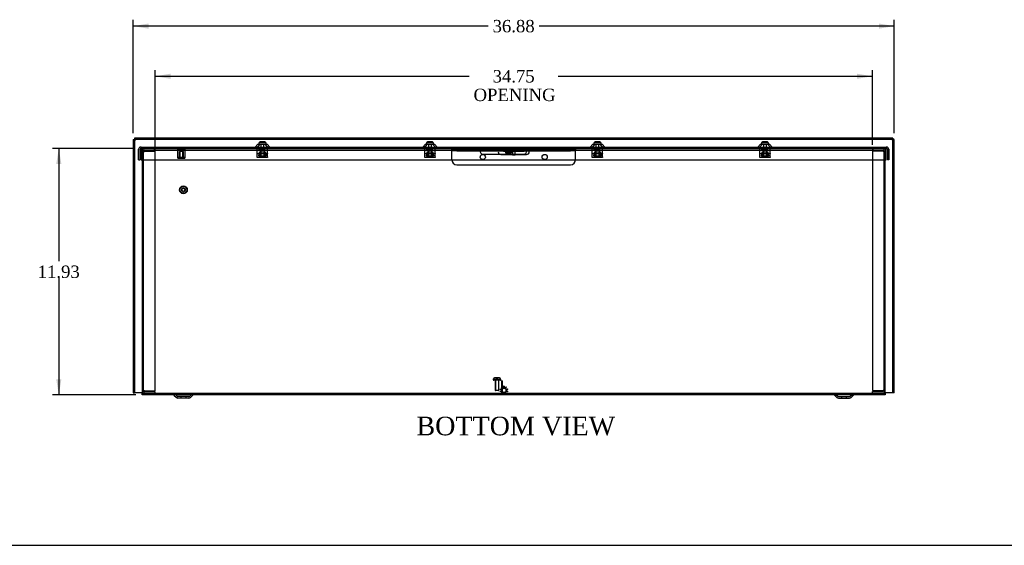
# Model space of a CAD drawing. Header units: inches. Extents: x 1 to 150, y -1 to 99.
# Tile 2 of 8: x 26 to 74, y 0 to 26. Entities that reach past the tile are written whole.
import ezdxf
from ezdxf.enums import TextEntityAlignment as Align
from ezdxf.lldxf.tags import DXFTag

# ---------------------------------------------------------------- set-up
doc = ezdxf.new("R2010")
doc.units = ezdxf.units.IN
doc.header["$MEASUREMENT"] = 0
for name, color, linetype in [('COM55240', 7, 'Continuous'), ('COM70472-31', 7, 'Continuous'), ('COM70473-31', 7, 'Continuous'), ('COM70474-5', 7, 'Continuous'), ('COM70475', 7, 'Continuous'), ('Default', 7, 'Continuous'), ('GRDKITSTARWASHER', 7, 'Continuous'), ('NTS16522', 7, 'Continuous'), ('RNG17670', 7, 'Continuous'), ('RVT19019', 7, 'Continuous'), ('SCS18970', 7, 'Continuous'), ('SCS19475', 7, 'Continuous'), ('STD26152', 7, 'Continuous'), ('WAF250205', 7, 'Continuous')]:
    doc.layers.add(name, color=color, linetype=linetype)
doc.styles.add('SEACAD_Times_New_Roman', font='times.ttf')
tags = doc.linetypes.add('HIDDEN2', pattern=[0.1875, 0.125, -0.0625]).pattern_tags.tags
tags[6:7] = [DXFTag(74, 4), DXFTag(75, 0), DXFTag(340, '0'), DXFTag(46, 0.0), DXFTag(50, 0.0), DXFTag(44, 0.0), DXFTag(45, 0.0)]
tags[4:5] = [DXFTag(74, 4), DXFTag(75, 0), DXFTag(340, '0'), DXFTag(46, 0.0), DXFTag(50, 0.0), DXFTag(44, 0.0), DXFTag(45, 0.0)]
doc.dimstyles.new('HAMMOND_(STH_-_120x80)', dxfattribs={"dimtxt": 0.6, "dimasz": 0.75, "dimexe": 0.3, "dimexo": 0.3, "dimgap": 0.15, "dimtad": 0, "dimtih": 1, "dimtoh": 1, "dimzin": 0, "dimdsep": 46, "dimtxsty": 'SEACAD_Times_New_Roman', "dimblk1": '_SE_FILLED', "dimblk2": '_SE_FILLED', "dimsah": 1, "dimcen": 0.3, "dimadec": 0, "dimazin": 0, "dimtfac": 0.8, "dimtofl": 0, "dimtmove": 1, "dimatfit": 3, "dimfxl": 1, "dimtolj": 1, "dimtzin": 0, "dimarcsym": 0})

# ---------------------------------------------------------------- blocks, each defined once
blk = doc.blocks.new('SE6')
at = {"layer": 'COM55240', "color": 7, "linetype": 'Continuous'}
for p, q in [((49.455, 19.449), (49.455, 19.392)), ((49.455, 19.449), (49.518, 19.449)), ((49.455, 19.392), (49.518, 19.392)), ((49.518, 19.449), (50.393, 19.449)), ((49.518, 19.449), (49.518, 19.392)), ((49.518, 19.392), (50.393, 19.392)), ((49.58, 19.392), (49.58, 19.39)), ((49.58, 19.305), (49.58, 19.39)), ((49.83, 19.305), (49.58, 19.305)), ((49.83, 19.39), (49.83, 19.392)), ((49.83, 19.39), (49.83, 19.305)), ((50.393, 19.449), (50.393, 19.392)), ((50.393, 19.449), (50.455, 19.449)), ((50.393, 19.392), (50.455, 19.392)), ((50.455, 19.449), (50.455, 19.392))]:
    blk.add_line(p, q, dxfattribs=at)
at = {"layer": 'COM55240', "color": 7, "linetype": 'HIDDEN2'}
for p, q in [((49.58, 19.392), (49.58, 19.449)), ((49.58, 19.392), (49.58, 19.449)), ((49.58, 19.449), (49.58, 19.392)), ((49.83, 19.357), (49.58, 19.357)), ((49.83, 19.392), (49.83, 19.449)), ((49.83, 19.392), (49.83, 19.449)), ((49.887, 19.449), (49.887, 19.392)), ((50.024, 19.392), (50.024, 19.449)), ((50.143, 19.449), (50.143, 19.392)), ((50.268, 19.392), (50.268, 19.449)), ((50.33, 19.392), (50.33, 19.449))]:
    blk.add_line(p, q, dxfattribs=at)
at = {"layer": 'COM70472-31', "color": 7, "linetype": 'Continuous'}
for p, q in [((31.518, 19.959), (31.59, 19.959)), ((31.518, 19.959), (31.518, 7.701)), ((68.32, 20.031), (31.59, 20.031)), ((31.59, 20.031), (31.59, 19.959)), ((68.32, 19.959), (31.59, 19.959)), ((31.59, 19.959), (31.59, 7.701)), ((68.32, 20.031), (68.32, 19.959)), ((68.321, 7.701), (68.321, 19.959)), ((68.393, 19.959), (68.321, 19.959)), ((68.393, 7.701), (68.393, 19.959)), ((49.242, 19.449), (49.455, 19.449)), ((49.264, 19.254), (50.455, 19.254)), ((31.955, 18.968), (31.955, 7.701)), ((67.955, 7.701), (67.955, 18.968)), ((31.518, 7.701), (31.59, 7.701)), ((31.626, 7.701), (31.59, 7.701)), ((31.955, 7.701), (31.626, 7.701)), ((31.955, 7.593), (31.955, 7.701)), ((67.955, 7.701), (67.955, 7.593)), ((68.285, 7.701), (67.955, 7.701)), ((68.321, 7.701), (68.285, 7.701)), ((68.393, 7.701), (68.321, 7.701)), ((67.955, 7.593), (31.955, 7.593)), ((33.496, 7.585), (33.614, 7.467)), ((34.224, 7.437), (33.686, 7.437)), ((34.296, 7.467), (34.414, 7.585)), ((65.496, 7.585), (65.614, 7.467)), ((65.686, 7.437), (66.224, 7.437)), ((66.296, 7.467), (66.414, 7.585))]:
    blk.add_line(p, q, dxfattribs=at)
at = {"layer": 'COM70472-31', "color": 7, "linetype": 'HIDDEN2'}
for p, q in [((31.955, 19.521), (31.955, 18.968)), ((32.55, 19.413), (32.55, 19.521)), ((32.55, 19.413), (32.58, 19.413)), ((32.58, 19.413), (32.58, 19.521)), ((32.58, 19.449), (48.455, 19.449)), ((37.668, 19.521), (37.668, 19.449)), ((37.898, 19.449), (37.898, 19.521)), ((45.783, 19.521), (45.783, 19.449)), ((46.013, 19.449), (46.013, 19.521)), ((48.455, 19.449), (49.242, 19.449)), ((48.455, 19.254), (49.264, 19.254)), ((49.887, 19.521), (49.887, 19.449)), ((50.024, 19.449), (50.024, 19.521)), ((50.455, 19.449), (67.33, 19.449)), ((53.897, 19.521), (53.897, 19.449)), ((54.127, 19.449), (54.127, 19.521)), ((62.012, 19.521), (62.012, 19.449)), ((62.242, 19.449), (62.242, 19.521)), ((67.33, 19.521), (67.33, 19.413)), ((67.33, 19.413), (67.36, 19.413)), ((67.36, 19.413), (67.36, 19.521)), ((67.955, 18.968), (67.955, 19.521)), ((67.955, 7.665), (31.955, 7.665)), ((33.547, 7.635), (33.665, 7.518)), ((34.245, 7.518), (34.363, 7.635)), ((65.547, 7.635), (65.665, 7.518)), ((66.245, 7.518), (66.363, 7.635)), ((34.224, 7.509), (33.686, 7.509)), ((33.83, 7.509), (33.83, 7.437)), ((34.08, 7.437), (34.08, 7.509)), ((65.686, 7.509), (66.224, 7.509)), ((65.83, 7.509), (65.83, 7.437)), ((66.08, 7.437), (66.08, 7.509))]:
    blk.add_line(p, q, dxfattribs=at)
for centre, radius, start, end in [((48.455, 19.379), 0.125, 164.2167, 270), ((33.475, 7.563), 0.102, 45, 90), ((34.435, 7.563), 0.102, 90, 135), ((65.475, 7.563), 0.102, 45, 90), ((66.435, 7.563), 0.102, 90, 135), ((33.686, 7.539), 0.03, 225, 270), ((34.224, 7.539), 0.03, 270, 315), ((65.686, 7.539), 0.03, 225, 270), ((66.224, 7.539), 0.03, 270, 315)]:
    blk.add_arc(centre, radius, start, end, dxfattribs=at)
at = {"layer": 'COM70472-31', "color": 7, "linetype": 'Continuous'}
for centre, radius, start, end in [((50.455, 19.379), 0.125, 270, 15.7833), ((33.475, 7.563), 0.03, 45, 90), ((33.686, 7.539), 0.102, 225, 270), ((34.224, 7.539), 0.102, 270, 315), ((34.435, 7.563), 0.03, 90, 135), ((65.475, 7.563), 0.03, 45, 90), ((65.686, 7.539), 0.102, 225, 270), ((66.224, 7.539), 0.102, 270, 315), ((66.435, 7.563), 0.03, 90, 135)]:
    blk.add_arc(centre, radius, start, end, dxfattribs=at)
at = {"layer": 'COM70472-31', "color": 7, "linetype": 'HIDDEN2'}
for points, knots in [([(31.518, 19.959), (31.518, 19.956), (31.52, 19.953), (31.531, 19.947), (31.539, 19.944), (31.559, 19.938), (31.571, 19.935), (31.597, 19.929), (31.611, 19.926), (31.626, 19.923)], [0, 0, 0, 0, 0.25, 0.25, 0.5, 0.5, 0.75, 0.75, 1, 1, 1, 1]), ([(31.626, 19.923), (31.623, 19.937), (31.62, 19.952), (31.614, 19.978), (31.611, 19.99), (31.605, 20.01), (31.602, 20.018), (31.596, 20.029), (31.593, 20.031), (31.59, 20.031)], [0, 0, 0, 0, 0.25, 0.25, 0.5, 0.5, 0.75, 0.75, 1, 1, 1, 1]), ([(68.32, 20.031), (68.317, 20.031), (68.314, 20.029), (68.308, 20.018), (68.305, 20.01), (68.299, 19.99), (68.296, 19.978), (68.29, 19.952), (68.287, 19.937), (68.285, 19.923)], [0, 0, 0, 0, 0.25, 0.25, 0.5, 0.5, 0.75, 0.75, 1, 1, 1, 1]), ([(68.285, 19.923), (68.299, 19.926), (68.313, 19.929), (68.339, 19.935), (68.351, 19.938), (68.371, 19.944), (68.379, 19.947), (68.39, 19.953), (68.393, 19.956), (68.393, 19.959)], [0, 0, 0, 0, 0.25, 0.25, 0.5, 0.5, 0.75, 0.75, 1, 1, 1, 1]), ([(48.455, 19.521), (48.448, 19.521), (48.442, 19.521), (48.428, 19.521), (48.422, 19.521), (48.409, 19.52), (48.403, 19.519), (48.391, 19.517), (48.385, 19.514), (48.374, 19.508), (48.369, 19.504), (48.36, 19.492), (48.356, 19.485), (48.348, 19.469), (48.345, 19.459), (48.339, 19.437), (48.337, 19.425), (48.335, 19.413)], [0, 0, 0, 0, 0.125, 0.125, 0.25, 0.25, 0.375, 0.375, 0.5, 0.5, 0.625, 0.625, 0.75, 0.75, 0.875, 0.875, 1, 1, 1, 1]), ([(48.455, 19.449), (48.452, 19.449), (48.446, 19.449), (48.437, 19.449), (48.428, 19.449), (48.42, 19.449), (48.411, 19.449), (48.403, 19.449), (48.395, 19.448), (48.387, 19.447), (48.377, 19.446), (48.365, 19.442), (48.354, 19.436), (48.346, 19.43), (48.342, 19.425), (48.338, 19.419), (48.336, 19.415), (48.335, 19.413)], [0, 0, 0, 0, 0.064467, 0.128729, 0.192586, 0.25584, 0.318296, 0.379772, 0.440105, 0.499142, 0.556739, 0.680356, 0.795221, 0.84942, 0.9015, 0.95162, 1, 1, 1, 1]), ([(50.554, 19.486), (50.551, 19.491), (50.548, 19.495), (50.541, 19.504), (50.536, 19.508), (50.525, 19.514), (50.519, 19.517), (50.507, 19.519), (50.501, 19.52), (50.488, 19.521), (50.482, 19.521), (50.468, 19.521), (50.462, 19.521), (50.455, 19.521)], [0.2983962, 0.2983962, 0.2983962, 0.2983962, 0.375, 0.375, 0.5, 0.5, 0.625, 0.625, 0.75, 0.75, 0.875, 0.875, 1, 1, 1, 1])]:
    blk.add_open_spline(points, degree=3, knots=knots, dxfattribs=at)
at = {"layer": 'COM70472-31', "color": 7, "linetype": 'Continuous'}
for points, knots in [([(31.626, 19.923), (31.623, 19.928), (31.62, 19.933), (31.614, 19.941), (31.611, 19.945), (31.605, 19.952), (31.602, 19.955), (31.596, 19.958), (31.593, 19.959), (31.59, 19.959)], [0, 0, 0, 0, 0.25, 0.25, 0.5, 0.5, 0.75, 0.75, 1, 1, 1, 1]), ([(31.59, 19.959), (31.59, 19.956), (31.59, 19.953), (31.594, 19.947), (31.597, 19.944), (31.603, 19.938), (31.607, 19.935), (31.616, 19.929), (31.621, 19.926), (31.626, 19.923)], [0, 0, 0, 0, 0.25, 0.25, 0.5, 0.5, 0.75, 0.75, 1, 1, 1, 1]), ([(68.285, 19.923), (68.289, 19.926), (68.294, 19.929), (68.303, 19.935), (68.307, 19.938), (68.313, 19.944), (68.316, 19.947), (68.32, 19.953), (68.321, 19.956), (68.321, 19.959)], [0, 0, 0, 0, 0.25, 0.25, 0.5, 0.5, 0.75, 0.75, 1, 1, 1, 1]), ([(68.32, 19.959), (68.317, 19.959), (68.314, 19.958), (68.308, 19.955), (68.305, 19.952), (68.299, 19.945), (68.296, 19.941), (68.29, 19.933), (68.287, 19.928), (68.285, 19.923)], [0, 0, 0, 0, 0.25, 0.25, 0.5, 0.5, 0.75, 0.75, 1, 1, 1, 1]), ([(50.575, 19.413), (50.575, 19.415), (50.574, 19.417), (50.572, 19.42), (50.569, 19.423), (50.567, 19.427), (50.564, 19.429), (50.561, 19.432), (50.558, 19.435), (50.555, 19.437), (50.551, 19.439), (50.547, 19.441), (50.543, 19.442), (50.539, 19.444), (50.535, 19.445), (50.526, 19.447), (50.513, 19.449), (50.497, 19.449), (50.482, 19.449), (50.468, 19.449), (50.459, 19.449), (50.455, 19.449)], [0, 0, 0, 0, 0.027466, 0.055461, 0.084035, 0.11323, 0.14308, 0.173615, 0.204858, 0.236824, 0.269518, 0.302936, 0.337071, 0.37191, 0.407439, 0.443638, 0.575107, 0.712953, 0.807502, 0.903408, 1, 1, 1, 1]), ([(50.575, 19.413), (50.573, 19.425), (50.571, 19.437), (50.565, 19.459), (50.562, 19.469), (50.557, 19.48), (50.555, 19.483), (50.554, 19.486)], [0, 0, 0, 0, 0.125, 0.125, 0.25, 0.25, 0.2983962, 0.2983962, 0.2983962, 0.2983962])]:
    blk.add_open_spline(points, degree=3, knots=knots, dxfattribs=at)
at = {"layer": 'COM70473-31', "color": 7, "linetype": 'Continuous'}
for p, q in [((31.908, 19.593), (31.891, 19.593)), ((31.908, 19.593), (68.002, 19.593)), ((31.908, 19.485), (31.908, 19.593)), ((37.559, 19.739), (37.432, 19.593)), ((37.559, 19.739), (38.007, 19.739)), ((38.134, 19.593), (38.007, 19.739)), ((45.674, 19.739), (45.547, 19.593)), ((45.674, 19.739), (46.122, 19.739)), ((46.248, 19.593), (46.122, 19.739)), ((53.788, 19.739), (53.662, 19.593)), ((53.788, 19.739), (54.236, 19.739)), ((54.363, 19.593), (54.236, 19.739)), ((61.903, 19.739), (61.776, 19.593)), ((61.903, 19.739), (62.351, 19.739)), ((62.478, 19.593), (62.351, 19.739)), ((68.019, 19.593), (68.002, 19.593)), ((68.002, 19.593), (68.002, 19.485)), ((31.783, 18.968), (31.783, 19.485)), ((31.855, 18.968), (31.855, 19.485)), ((31.908, 19.521), (31.891, 19.521)), ((31.908, 19.485), (31.908, 18.968)), ((50.58, 19.485), (49.33, 19.485)), ((49.33, 19.235), (50.58, 19.235)), ((68.019, 19.521), (68.002, 19.521)), ((68.002, 18.968), (68.002, 19.485)), ((68.055, 19.485), (68.055, 18.968)), ((68.127, 19.485), (68.127, 18.968)), ((31.783, 18.968), (31.855, 18.968)), ((31.908, 18.968), (68.002, 18.968)), ((68.127, 18.968), (68.055, 18.968))]:
    blk.add_line(p, q, dxfattribs=at)
at = {"layer": 'COM70473-31', "color": 7, "linetype": 'HIDDEN2'}
for p, q in [((37.655, 19.739), (37.487, 19.546)), ((38.079, 19.546), (37.912, 19.739)), ((45.769, 19.739), (45.601, 19.546)), ((46.194, 19.546), (46.026, 19.739)), ((53.884, 19.739), (53.716, 19.546)), ((54.309, 19.546), (54.141, 19.739)), ((61.999, 19.739), (61.831, 19.546)), ((62.423, 19.546), (62.256, 19.739)), ((31.908, 19.521), (68.002, 19.521))]:
    blk.add_line(p, q, dxfattribs=at)
at = {"layer": 'COM70473-31', "color": 7, "linetype": 'Continuous'}
for centre, radius, start, end in [((31.891, 19.485), 0.108, 90, 180), ((68.019, 19.485), 0.108, 0, 90), ((31.891, 19.485), 0.036, 90, 180), ((49.33, 19.36), 0.125, 90, 270), ((50.58, 19.36), 0.125, 270, 90), ((68.019, 19.485), 0.036, 0, 90)]:
    blk.add_arc(centre, radius, start, end, dxfattribs=at)
at = {"layer": 'COM70473-31', "color": 7, "linetype": 'HIDDEN2'}
for centre, start, end in [((37.432, 19.593), 270, 319), ((38.134, 19.593), 221, 270), ((45.547, 19.593), 270, 319), ((46.248, 19.593), 221, 270), ((53.662, 19.593), 270, 319), ((54.363, 19.593), 221, 270), ((61.776, 19.593), 270, 319), ((62.478, 19.593), 221, 270)]:
    blk.add_arc(centre, 0.072, start, end, dxfattribs=at)
at = {"layer": 'COM70474-5', "color": 7, "linetype": 'HIDDEN2'}
for p, q in [((31.955, 19.376), (32.063, 19.376)), ((32.027, 19.393), (32.027, 19.376)), ((32.027, 7.79), (32.027, 19.376)), ((32.063, 19.501), (32.58, 19.501)), ((32.063, 19.429), (32.58, 19.429)), ((32.58, 19.376), (32.063, 19.376)), ((32.58, 7.79), (32.58, 19.376)), ((67.33, 19.449), (67.847, 19.449)), ((67.847, 19.396), (67.33, 19.396)), ((67.33, 19.396), (67.33, 7.81)), ((67.847, 19.396), (67.955, 19.396)), ((67.883, 19.396), (67.883, 19.413)), ((67.883, 19.396), (67.883, 7.81)), ((32.063, 7.79), (31.955, 7.79)), ((32.027, 7.79), (32.027, 7.773)), ((32.063, 7.79), (32.58, 7.79)), ((32.58, 7.737), (32.063, 7.737)), ((32.58, 7.665), (32.58, 7.737)), ((67.33, 7.81), (67.847, 7.81)), ((67.847, 7.757), (67.33, 7.757)), ((67.33, 7.685), (67.33, 7.757)), ((67.847, 7.685), (67.33, 7.685)), ((67.955, 7.81), (67.847, 7.81)), ((67.883, 7.793), (67.883, 7.81))]:
    blk.add_line(p, q, dxfattribs=at)
for centre, radius, start, end in [((32.063, 19.393), 0.108, 90, 180), ((32.063, 19.393), 0.036, 90, 180), ((67.847, 19.413), 0.108, 0, 90), ((67.847, 19.413), 0.036, 0, 90), ((32.063, 7.773), 0.108, 180, 270), ((32.063, 7.773), 0.036, 180, 270), ((67.847, 7.793), 0.108, 270, 0), ((67.847, 7.793), 0.036, 270, 0)]:
    blk.add_arc(centre, radius, start, end, dxfattribs=at)
at = {"layer": 'COM70475', "color": 7, "linetype": 'HIDDEN2'}
for p, q in [((46.955, 19.413), (46.955, 19.485)), ((46.955, 19.485), (47.205, 19.485)), ((46.955, 19.377), (46.955, 19.413)), ((47.205, 19.413), (46.955, 19.413)), ((46.955, 18.985), (46.955, 19.377)), ((47.205, 19.485), (49.33, 19.485)), ((47.205, 19.413), (49.217, 19.413)), ((49.455, 19.413), (50.455, 19.413)), ((50.575, 19.413), (52.705, 19.413)), ((50.58, 19.485), (52.705, 19.485)), ((52.705, 19.485), (52.955, 19.485)), ((52.955, 19.413), (52.705, 19.413)), ((52.955, 19.485), (52.955, 19.413)), ((52.955, 19.377), (52.955, 19.413)), ((52.955, 18.985), (52.955, 19.377)), ((47.205, 18.735), (52.705, 18.735))]:
    blk.add_line(p, q, dxfattribs=at)
at = {"layer": 'COM70475', "color": 7, "linetype": 'Continuous'}
for p, q in [((49.217, 19.413), (49.455, 19.413)), ((50.455, 19.413), (50.575, 19.413))]:
    blk.add_line(p, q, dxfattribs=at)
at = {"layer": 'COM70475', "color": 7, "linetype": 'HIDDEN2'}
for centre in [(48.455, 19.11), (51.455, 19.11)]:
    blk.add_circle(centre, 0.125, dxfattribs=at)
for centre, start, end in [((47.205, 18.985), 180, 270), ((52.705, 18.985), 270, 0)]:
    blk.add_arc(centre, 0.25, start, end, dxfattribs=at)
at = {"layer": 'GRDKITSTARWASHER', "color": 7, "linetype": 'HIDDEN2'}
for p, q in [((49.355, 7.848), (49.29, 7.861)), ((49.29, 7.774), (49.355, 7.786)), ((49.301, 7.894), (49.361, 7.865)), ((49.361, 7.769), (49.301, 7.741)), ((49.398, 7.916), (49.352, 7.964)), ((49.352, 7.67), (49.398, 7.718)), ((49.355, 7.786), (49.355, 7.848)), ((49.361, 7.865), (49.398, 7.916)), ((49.398, 7.718), (49.361, 7.769)), ((49.38, 7.985), (49.412, 7.926)), ((49.412, 7.708), (49.38, 7.65)), ((49.412, 7.926), (49.472, 7.946)), ((49.472, 7.689), (49.412, 7.708)), ((49.472, 7.946), (49.463, 8.011)), ((49.463, 7.623), (49.472, 7.689)), ((49.498, 8.011), (49.489, 7.946)), ((49.489, 7.946), (49.549, 7.926)), ((49.549, 7.708), (49.489, 7.689)), ((49.489, 7.689), (49.498, 7.623)), ((49.549, 7.926), (49.58, 7.985)), ((49.58, 7.65), (49.549, 7.708)), ((49.609, 7.964), (49.563, 7.916)), ((49.563, 7.916), (49.6, 7.865)), ((49.6, 7.769), (49.563, 7.718)), ((49.563, 7.718), (49.609, 7.67)), ((49.6, 7.865), (49.66, 7.894)), ((49.66, 7.741), (49.6, 7.769)), ((49.671, 7.861), (49.605, 7.848)), ((49.605, 7.848), (49.605, 7.786)), ((49.605, 7.786), (49.671, 7.774))]:
    blk.add_line(p, q, dxfattribs=at)
blk.add_circle((49.48, 7.817), 0.1, dxfattribs=at)
for start, end in [(156.8484, 167.1516), (192.8484, 203.1516), (120.8484, 131.1516), (228.8484, 239.1516), (84.8484, 95.1516), (48.8484, 59.1516), (300.8484, 311.1516), (12.8484, 23.1516), (336.8484, 347.1516), (264.8484, 275.1516)]:
    blk.add_arc((49.48, 7.817), 0.195, start, end, dxfattribs=at)
at = {"layer": 'NTS16522', "color": 7, "linetype": 'HIDDEN2'}
for p, q in [((37.533, 19.521), (37.533, 19.539)), ((37.533, 19.539), (38.033, 19.539)), ((37.533, 19.505), (37.533, 19.521)), ((37.533, 19.289), (37.533, 19.505)), ((37.533, 19.289), (38.033, 19.289)), ((37.533, 19.257), (37.533, 19.289)), ((38.033, 19.271), (37.533, 19.271)), ((37.533, 19.126), (37.533, 19.257)), ((37.533, 19.094), (37.533, 19.126)), ((37.533, 19.111), (38.033, 19.111)), ((38.033, 19.094), (37.533, 19.094)), ((37.596, 19.521), (37.596, 19.539)), ((37.607, 19.171), (37.625, 19.271)), ((37.607, 19.171), (37.628, 19.146)), ((37.607, 19.171), (37.633, 19.171)), ((37.64, 19.318), (37.625, 19.318)), ((37.625, 19.318), (37.625, 19.308)), ((37.638, 19.308), (37.625, 19.308)), ((37.628, 19.146), (37.633, 19.171)), ((37.938, 19.146), (37.628, 19.146)), ((37.65, 19.271), (37.633, 19.171)), ((37.633, 19.171), (37.933, 19.171)), ((37.64, 19.318), (37.635, 19.289)), ((37.64, 19.521), (37.64, 19.539)), ((37.64, 19.318), (37.647, 19.362)), ((37.64, 19.318), (37.641, 19.318)), ((37.662, 19.318), (37.641, 19.318)), ((37.647, 19.362), (37.919, 19.362)), ((37.662, 19.318), (37.662, 19.362)), ((37.676, 19.539), (37.676, 19.521)), ((37.676, 19.111), (37.676, 19.094)), ((37.688, 19.146), (37.688, 19.362)), ((37.705, 19.156), (37.695, 19.146)), ((37.705, 19.362), (37.705, 19.156)), ((37.705, 19.156), (37.861, 19.156)), ((37.861, 19.156), (37.861, 19.362)), ((37.871, 19.146), (37.861, 19.156)), ((37.878, 19.146), (37.878, 19.362)), ((37.89, 19.521), (37.89, 19.539)), ((37.89, 19.094), (37.89, 19.111)), ((37.904, 19.362), (37.904, 19.318)), ((37.925, 19.318), (37.904, 19.318)), ((37.933, 19.171), (37.916, 19.271)), ((37.919, 19.362), (37.926, 19.318)), ((37.925, 19.318), (37.926, 19.318)), ((37.926, 19.521), (37.926, 19.539)), ((37.926, 19.318), (37.932, 19.289)), ((37.926, 19.318), (37.941, 19.318)), ((37.928, 19.308), (37.941, 19.308)), ((37.959, 19.171), (37.933, 19.171)), ((37.938, 19.146), (37.933, 19.171)), ((37.938, 19.146), (37.959, 19.171)), ((37.941, 19.308), (37.941, 19.318)), ((37.941, 19.271), (37.959, 19.171)), ((37.97, 19.521), (37.97, 19.539)), ((38.033, 19.521), (38.033, 19.539)), ((38.033, 19.521), (38.033, 19.505)), ((38.033, 19.289), (38.033, 19.505)), ((38.033, 19.289), (38.033, 19.257)), ((38.033, 19.126), (38.033, 19.257)), ((38.033, 19.126), (38.033, 19.094)), ((45.648, 19.521), (45.648, 19.539)), ((45.648, 19.539), (46.148, 19.539)), ((45.648, 19.505), (45.648, 19.521)), ((45.648, 19.289), (45.648, 19.505)), ((45.648, 19.289), (46.148, 19.289)), ((45.648, 19.257), (45.648, 19.289)), ((46.148, 19.271), (45.648, 19.271)), ((45.648, 19.126), (45.648, 19.257)), ((45.648, 19.094), (45.648, 19.126)), ((45.648, 19.111), (46.148, 19.111)), ((46.148, 19.094), (45.648, 19.094)), ((45.711, 19.521), (45.711, 19.539)), ((45.722, 19.171), (45.74, 19.271)), ((45.722, 19.171), (45.743, 19.146)), ((45.722, 19.171), (45.747, 19.171)), ((45.754, 19.318), (45.739, 19.318)), ((45.739, 19.318), (45.739, 19.308)), ((45.753, 19.308), (45.739, 19.308)), ((45.743, 19.146), (45.747, 19.171)), ((46.053, 19.146), (45.743, 19.146)), ((45.765, 19.271), (45.747, 19.171)), ((45.747, 19.171), (46.048, 19.171)), ((45.754, 19.318), (45.749, 19.289)), ((45.754, 19.318), (45.762, 19.362)), ((45.754, 19.318), (45.756, 19.318)), ((45.755, 19.521), (45.755, 19.539)), ((45.777, 19.318), (45.756, 19.318)), ((45.762, 19.362), (46.033, 19.362)), ((45.777, 19.318), (45.777, 19.362)), ((45.791, 19.539), (45.791, 19.521)), ((45.791, 19.111), (45.791, 19.094)), ((45.803, 19.146), (45.803, 19.362)), ((45.82, 19.156), (45.81, 19.146)), ((45.82, 19.362), (45.82, 19.156)), ((45.82, 19.156), (45.976, 19.156)), ((45.976, 19.156), (45.976, 19.362)), ((45.986, 19.146), (45.976, 19.156)), ((45.993, 19.146), (45.993, 19.362)), ((46.005, 19.521), (46.005, 19.539)), ((46.005, 19.094), (46.005, 19.111)), ((46.018, 19.362), (46.018, 19.318)), ((46.04, 19.318), (46.018, 19.318)), ((46.048, 19.171), (46.03, 19.271)), ((46.033, 19.362), (46.041, 19.318)), ((46.04, 19.318), (46.041, 19.318)), ((46.041, 19.521), (46.041, 19.539)), ((46.041, 19.318), (46.046, 19.289)), ((46.041, 19.318), (46.056, 19.318)), ((46.043, 19.308), (46.056, 19.308)), ((46.073, 19.171), (46.048, 19.171)), ((46.053, 19.146), (46.048, 19.171)), ((46.053, 19.146), (46.073, 19.171)), ((46.056, 19.308), (46.056, 19.318)), ((46.056, 19.271), (46.073, 19.171)), ((46.085, 19.521), (46.085, 19.539)), ((46.148, 19.521), (46.148, 19.539)), ((46.148, 19.521), (46.148, 19.505)), ((46.148, 19.289), (46.148, 19.505)), ((46.148, 19.289), (46.148, 19.257)), ((46.148, 19.126), (46.148, 19.257)), ((46.148, 19.126), (46.148, 19.094)), ((53.762, 19.521), (53.762, 19.539)), ((53.762, 19.539), (54.262, 19.539)), ((53.762, 19.505), (53.762, 19.521)), ((53.762, 19.289), (53.762, 19.505)), ((53.762, 19.289), (54.262, 19.289)), ((53.762, 19.257), (53.762, 19.289)), ((54.262, 19.271), (53.762, 19.271)), ((53.762, 19.126), (53.762, 19.257)), ((53.762, 19.094), (53.762, 19.126)), ((53.762, 19.111), (54.262, 19.111)), ((54.262, 19.094), (53.762, 19.094)), ((53.825, 19.521), (53.825, 19.539)), ((53.837, 19.171), (53.854, 19.271)), ((53.837, 19.171), (53.857, 19.146)), ((53.837, 19.171), (53.862, 19.171)), ((53.869, 19.318), (53.854, 19.318)), ((53.854, 19.318), (53.854, 19.308)), ((53.867, 19.308), (53.854, 19.308)), ((53.857, 19.146), (53.862, 19.171)), ((54.167, 19.146), (53.857, 19.146)), ((53.88, 19.271), (53.862, 19.171)), ((53.862, 19.171), (54.163, 19.171)), ((53.869, 19.318), (53.864, 19.289)), ((53.869, 19.521), (53.869, 19.539)), ((53.869, 19.318), (53.877, 19.362)), ((53.869, 19.318), (53.87, 19.318)), ((53.892, 19.318), (53.87, 19.318)), ((53.877, 19.362), (54.148, 19.362)), ((53.892, 19.318), (53.892, 19.362)), ((53.905, 19.539), (53.905, 19.521)), ((53.905, 19.111), (53.905, 19.094)), ((53.917, 19.146), (53.917, 19.362)), ((53.934, 19.156), (53.924, 19.146)), ((53.934, 19.362), (53.934, 19.156)), ((53.934, 19.156), (54.09, 19.156)), ((54.09, 19.156), (54.09, 19.362)), ((54.1, 19.146), (54.09, 19.156)), ((54.107, 19.146), (54.107, 19.362)), ((54.119, 19.521), (54.119, 19.539)), ((54.119, 19.094), (54.119, 19.111)), ((54.133, 19.362), (54.133, 19.318)), ((54.154, 19.318), (54.133, 19.318)), ((54.163, 19.171), (54.145, 19.271)), ((54.148, 19.362), (54.156, 19.318)), ((54.154, 19.318), (54.156, 19.318)), ((54.155, 19.521), (54.155, 19.539)), ((54.156, 19.318), (54.161, 19.289)), ((54.156, 19.318), (54.171, 19.318)), ((54.157, 19.308), (54.171, 19.308)), ((54.188, 19.171), (54.163, 19.171)), ((54.167, 19.146), (54.163, 19.171)), ((54.167, 19.146), (54.188, 19.171)), ((54.17, 19.271), (54.188, 19.171)), ((54.171, 19.308), (54.171, 19.318)), ((54.199, 19.521), (54.199, 19.539)), ((54.262, 19.521), (54.262, 19.539)), ((54.262, 19.521), (54.262, 19.505)), ((54.262, 19.289), (54.262, 19.505)), ((54.262, 19.289), (54.262, 19.257)), ((54.262, 19.126), (54.262, 19.257)), ((54.262, 19.126), (54.262, 19.094)), ((61.877, 19.521), (61.877, 19.539)), ((61.877, 19.539), (62.377, 19.539)), ((61.877, 19.505), (61.877, 19.521)), ((61.877, 19.289), (61.877, 19.505)), ((61.877, 19.289), (62.377, 19.289)), ((61.877, 19.257), (61.877, 19.289)), ((62.377, 19.271), (61.877, 19.271)), ((61.877, 19.126), (61.877, 19.257)), ((61.877, 19.094), (61.877, 19.126)), ((61.877, 19.111), (62.377, 19.111)), ((62.377, 19.094), (61.877, 19.094)), ((61.94, 19.521), (61.94, 19.539)), ((61.951, 19.171), (61.969, 19.271)), ((61.951, 19.171), (61.972, 19.146)), ((61.951, 19.171), (61.977, 19.171)), ((61.984, 19.318), (61.969, 19.318)), ((61.969, 19.318), (61.969, 19.308)), ((61.982, 19.308), (61.969, 19.308)), ((61.972, 19.146), (61.977, 19.171)), ((62.282, 19.146), (61.972, 19.146)), ((61.994, 19.271), (61.977, 19.171)), ((61.977, 19.171), (62.277, 19.171)), ((61.984, 19.318), (61.979, 19.289)), ((61.984, 19.521), (61.984, 19.539)), ((61.984, 19.318), (61.991, 19.362)), ((61.984, 19.318), (61.985, 19.318)), ((62.006, 19.318), (61.985, 19.318)), ((61.991, 19.362), (62.263, 19.362)), ((62.006, 19.318), (62.006, 19.362)), ((62.02, 19.539), (62.02, 19.521)), ((62.02, 19.111), (62.02, 19.094)), ((62.032, 19.146), (62.032, 19.362)), ((62.049, 19.156), (62.039, 19.146)), ((62.049, 19.362), (62.049, 19.156)), ((62.049, 19.156), (62.205, 19.156)), ((62.205, 19.156), (62.205, 19.362)), ((62.215, 19.146), (62.205, 19.156)), ((62.222, 19.146), (62.222, 19.362)), ((62.234, 19.521), (62.234, 19.539)), ((62.234, 19.094), (62.234, 19.111)), ((62.248, 19.362), (62.248, 19.318)), ((62.269, 19.318), (62.248, 19.318)), ((62.277, 19.171), (62.26, 19.271)), ((62.263, 19.362), (62.27, 19.318)), ((62.269, 19.318), (62.27, 19.318)), ((62.27, 19.521), (62.27, 19.539)), ((62.27, 19.318), (62.276, 19.289)), ((62.27, 19.318), (62.285, 19.318)), ((62.272, 19.308), (62.285, 19.308)), ((62.303, 19.171), (62.277, 19.171)), ((62.282, 19.146), (62.277, 19.171)), ((62.282, 19.146), (62.303, 19.171)), ((62.285, 19.308), (62.285, 19.318)), ((62.285, 19.271), (62.303, 19.171)), ((62.314, 19.521), (62.314, 19.539)), ((62.377, 19.521), (62.377, 19.539)), ((62.377, 19.521), (62.377, 19.505)), ((62.377, 19.289), (62.377, 19.505)), ((62.377, 19.289), (62.377, 19.257)), ((62.377, 19.126), (62.377, 19.257)), ((62.377, 19.126), (62.377, 19.094))]:
    blk.add_line(p, q, dxfattribs=at)
for centre, start_param, end_param in [((37.583, 19.626), 0.820505, 0.946712), ((37.983, 19.626), -0.946712, -0.820505), ((45.697, 19.626), 0.820505, 0.946712), ((46.098, 19.626), -0.946712, -0.820505), ((53.812, 19.626), 0.820505, 0.946712), ((54.213, 19.626), -0.946712, -0.820505), ((61.927, 19.626), 0.820505, 0.946712), ((62.327, 19.626), -0.946712, -0.820505)]:
    blk.add_ellipse(centre, major_axis=(0, -0.451), ratio=0.176327, start_param=start_param, end_param=end_param, dxfattribs=at)
at = {"layer": 'RNG17670', "color": 7, "linetype": 'HIDDEN2'}
for p, q in [((37.881, 19.489), (37.613, 19.489)), ((37.613, 19.489), (37.613, 19.457)), ((37.881, 19.457), (37.613, 19.457)), ((37.658, 19.489), (37.658, 19.457)), ((37.881, 19.457), (37.881, 19.489)), ((45.727, 19.489), (45.996, 19.489)), ((45.727, 19.489), (45.727, 19.457)), ((45.727, 19.457), (45.996, 19.457)), ((45.773, 19.489), (45.773, 19.457)), ((45.996, 19.457), (45.996, 19.489)), ((54.11, 19.489), (53.842, 19.489)), ((53.842, 19.489), (53.842, 19.457)), ((54.11, 19.457), (53.842, 19.457)), ((53.887, 19.489), (53.887, 19.457)), ((54.11, 19.457), (54.11, 19.489)), ((62.225, 19.489), (61.957, 19.489)), ((61.957, 19.489), (61.957, 19.457)), ((62.225, 19.457), (61.957, 19.457)), ((62.002, 19.489), (62.002, 19.457)), ((62.225, 19.457), (62.225, 19.489))]:
    blk.add_line(p, q, dxfattribs=at)
at = {"layer": 'RVT19019', "color": 7, "linetype": 'HIDDEN2'}
for p, q in [((50.06, 19.561), (49.85, 19.561)), ((49.893, 19.521), (49.893, 19.392)), ((49.893, 19.254), (49.893, 19.193)), ((50.018, 19.193), (49.893, 19.193)), ((50.018, 19.392), (50.018, 19.521)), ((50.018, 19.193), (50.018, 19.254))]:
    blk.add_line(p, q, dxfattribs=at)
at = {"layer": 'RVT19019', "color": 7, "linetype": 'Continuous'}
for p, q in [((49.893, 19.392), (49.893, 19.254)), ((50.018, 19.254), (50.018, 19.392))]:
    blk.add_line(p, q, dxfattribs=at)
at = {"layer": 'RVT19019', "color": 7, "linetype": 'HIDDEN2'}
for centre, start, end in [((49.85, 19.541), 90, 270), ((50.06, 19.541), 270, 90)]:
    blk.add_arc(centre, 0.02, start, end, dxfattribs=at)
at = {"layer": 'SCS18970', "color": 7, "linetype": 'HIDDEN2'}
for p, q in [((48.959, 8.344), (48.959, 8.334)), ((48.962, 8.349), (48.96, 8.349)), ((48.962, 8.349), (49.113, 8.349)), ((49.296, 8.304), (48.989, 8.304)), ((49.252, 8.414), (49.033, 8.414)), ((49.048, 8.304), (49.048, 7.829)), ((49.067, 8.304), (49.067, 7.829)), ((49.113, 8.349), (49.113, 8.414)), ((49.113, 8.349), (49.173, 8.349)), ((49.173, 8.349), (49.173, 8.414)), ((49.173, 8.349), (49.324, 8.349)), ((49.219, 8.304), (49.219, 7.829)), ((49.238, 7.829), (49.238, 8.304)), ((49.324, 8.349), (49.326, 8.349)), ((49.326, 8.334), (49.326, 8.344)), ((49.213, 7.804), (49.073, 7.804))]:
    blk.add_line(p, q, dxfattribs=at)
for centre, radius, start, end in [((49.029, 8.344), 0.07, 175.904, 180), ((48.989, 8.334), 0.03, 180, 270), ((49.296, 8.334), 0.03, 270, 0), ((49.256, 8.344), 0.07, 0, 4.096), ((49.073, 7.829), 0.025, 180, 270), ((49.213, 7.829), 0.025, 270, 0)]:
    blk.add_arc(centre, radius, start, end, dxfattribs=at)
for points, knots in [([(49.033, 8.414), (49.029, 8.414), (49.025, 8.413), (49.016, 8.412), (49.012, 8.41), (49.003, 8.407), (48.999, 8.405), (48.992, 8.401), (48.988, 8.398), (48.982, 8.392), (48.979, 8.389), (48.973, 8.382), (48.971, 8.378), (48.965, 8.366), (48.963, 8.357), (48.962, 8.349)], [0, 0, 0, 0, 0.125, 0.125, 0.25, 0.25, 0.375, 0.375, 0.5, 0.5, 0.625, 0.625, 0.75, 0.75, 1, 1, 1, 1]), ([(49.324, 8.349), (49.323, 8.358), (49.321, 8.366), (49.313, 8.382), (49.307, 8.389), (49.294, 8.401), (49.287, 8.406), (49.274, 8.41), (49.27, 8.412), (49.261, 8.413), (49.257, 8.414), (49.252, 8.414)], [0, 0, 0, 0, 0.25, 0.25, 0.5, 0.5, 0.75, 0.75, 0.875, 0.875, 1, 1, 1, 1])]:
    blk.add_open_spline(points, degree=3, knots=knots, dxfattribs=at)
at = {"layer": 'SCS19475', "color": 7, "linetype": 'Continuous'}
for p, q in [((37.625, 19.807), (37.622, 19.807)), ((37.726, 19.867), (37.768, 19.867)), ((37.768, 19.867), (37.768, 19.862)), ((37.798, 19.867), (37.84, 19.867)), ((37.798, 19.862), (37.798, 19.867)), ((37.941, 19.807), (37.944, 19.807)), ((45.74, 19.807), (45.737, 19.807)), ((45.841, 19.867), (45.883, 19.867)), ((45.883, 19.867), (45.883, 19.862)), ((45.913, 19.867), (45.954, 19.867)), ((45.913, 19.862), (45.913, 19.867)), ((46.056, 19.807), (46.058, 19.807)), ((53.854, 19.807), (53.852, 19.807)), ((53.956, 19.867), (53.997, 19.867)), ((53.997, 19.867), (53.997, 19.862)), ((54.027, 19.867), (54.069, 19.867)), ((54.027, 19.862), (54.027, 19.867)), ((54.17, 19.807), (54.173, 19.807)), ((61.969, 19.807), (61.966, 19.807)), ((62.07, 19.867), (62.112, 19.867)), ((62.112, 19.867), (62.112, 19.862)), ((62.142, 19.867), (62.184, 19.867)), ((62.142, 19.862), (62.142, 19.867)), ((62.285, 19.807), (62.288, 19.807))]:
    blk.add_line(p, q, dxfattribs=at)
at = {"layer": 'SCS19475', "color": 7, "linetype": 'HIDDEN2'}
for p, q in [((37.625, 19.807), (37.768, 19.807)), ((37.709, 19.739), (37.709, 19.419)), ((37.768, 19.807), (37.768, 19.862)), ((37.768, 19.807), (37.798, 19.807)), ((37.798, 19.807), (37.798, 19.862)), ((37.798, 19.807), (37.941, 19.807)), ((37.857, 19.419), (37.857, 19.739)), ((45.74, 19.807), (45.883, 19.807)), ((45.824, 19.739), (45.824, 19.419)), ((45.883, 19.807), (45.883, 19.862)), ((45.883, 19.807), (45.913, 19.807)), ((45.913, 19.807), (45.913, 19.862)), ((45.913, 19.807), (46.056, 19.807)), ((45.972, 19.419), (45.972, 19.739)), ((53.854, 19.807), (53.997, 19.807)), ((53.938, 19.739), (53.938, 19.419)), ((53.997, 19.807), (53.997, 19.862)), ((53.997, 19.807), (54.027, 19.807)), ((54.027, 19.807), (54.027, 19.862)), ((54.027, 19.807), (54.17, 19.807)), ((54.086, 19.419), (54.086, 19.739)), ((61.969, 19.807), (62.112, 19.807)), ((62.053, 19.739), (62.053, 19.419)), ((62.112, 19.807), (62.112, 19.862)), ((62.112, 19.807), (62.142, 19.807)), ((62.142, 19.807), (62.142, 19.862)), ((62.142, 19.807), (62.285, 19.807)), ((62.201, 19.419), (62.201, 19.739)), ((37.878, 19.419), (37.688, 19.419)), ((37.688, 19.419), (37.688, 19.124)), ((37.878, 19.124), (37.688, 19.124)), ((37.688, 19.124), (37.718, 19.094)), ((37.707, 19.419), (37.707, 19.105)), ((37.849, 19.094), (37.718, 19.094)), ((37.849, 19.094), (37.878, 19.124)), ((37.859, 19.419), (37.859, 19.105)), ((37.878, 19.124), (37.878, 19.419)), ((45.993, 19.419), (45.803, 19.419)), ((45.803, 19.419), (45.803, 19.124)), ((45.993, 19.124), (45.803, 19.124)), ((45.803, 19.124), (45.832, 19.094)), ((45.822, 19.419), (45.822, 19.105)), ((45.963, 19.094), (45.832, 19.094)), ((45.963, 19.094), (45.993, 19.124)), ((45.974, 19.419), (45.974, 19.105)), ((45.993, 19.124), (45.993, 19.419)), ((54.107, 19.419), (53.917, 19.419)), ((53.917, 19.419), (53.917, 19.124)), ((54.107, 19.124), (53.917, 19.124)), ((53.917, 19.124), (53.947, 19.094)), ((53.936, 19.419), (53.936, 19.105)), ((54.078, 19.094), (53.947, 19.094)), ((54.078, 19.094), (54.107, 19.124)), ((54.088, 19.419), (54.088, 19.105)), ((54.107, 19.124), (54.107, 19.419)), ((62.222, 19.419), (62.032, 19.419)), ((62.032, 19.419), (62.032, 19.124)), ((62.222, 19.124), (62.032, 19.124)), ((62.032, 19.124), (62.062, 19.094)), ((62.051, 19.419), (62.051, 19.105)), ((62.193, 19.094), (62.062, 19.094)), ((62.193, 19.094), (62.222, 19.124)), ((62.203, 19.419), (62.203, 19.105)), ((62.222, 19.124), (62.222, 19.419))]:
    blk.add_line(p, q, dxfattribs=at)
at = {"layer": 'SCS19475', "color": 7, "linetype": 'Continuous'}
for centre, start, end in [((37.729, 19.742), 148.865, 181.3147), ((37.837, 19.742), 358.6853, 31.135), ((45.844, 19.742), 148.865, 181.3147), ((45.951, 19.742), 358.6853, 31.135), ((53.959, 19.742), 148.865, 181.3147), ((54.066, 19.742), 358.6853, 31.135), ((62.073, 19.742), 148.865, 181.3147), ((62.181, 19.742), 358.6853, 31.135)]:
    blk.add_arc(centre, 0.125, start, end, dxfattribs=at)
for points, knots in [([(37.625, 19.807), (37.63, 19.816), (37.637, 19.824), (37.651, 19.838), (37.659, 19.844), (37.677, 19.854), (37.686, 19.859), (37.706, 19.864), (37.716, 19.866), (37.726, 19.867)], [0, 0, 0, 0, 0.25, 0.25, 0.5, 0.5, 0.75, 0.75, 1, 1, 1, 1]), ([(37.768, 19.862), (37.773, 19.862), (37.778, 19.863), (37.788, 19.863), (37.793, 19.862), (37.798, 19.862)], [0, 0, 0, 0, 0.5, 0.5, 1, 1, 1, 1]), ([(37.84, 19.867), (37.85, 19.866), (37.86, 19.864), (37.88, 19.859), (37.889, 19.854), (37.907, 19.844), (37.915, 19.838), (37.926, 19.827), (37.929, 19.823), (37.936, 19.815), (37.938, 19.811), (37.941, 19.807)], [0, 0, 0, 0, 0.25, 0.25, 0.5, 0.5, 0.75, 0.75, 0.875, 0.875, 1, 1, 1, 1]), ([(45.74, 19.807), (45.745, 19.816), (45.751, 19.824), (45.766, 19.838), (45.774, 19.844), (45.792, 19.854), (45.801, 19.859), (45.821, 19.864), (45.831, 19.866), (45.841, 19.867)], [0, 0, 0, 0, 0.25, 0.25, 0.5, 0.5, 0.75, 0.75, 1, 1, 1, 1]), ([(45.883, 19.862), (45.888, 19.862), (45.893, 19.863), (45.903, 19.863), (45.908, 19.862), (45.913, 19.862)], [0, 0, 0, 0, 0.5, 0.5, 1, 1, 1, 1]), ([(45.954, 19.867), (45.965, 19.866), (45.975, 19.864), (45.994, 19.859), (46.004, 19.854), (46.021, 19.844), (46.029, 19.838), (46.04, 19.827), (46.044, 19.823), (46.05, 19.815), (46.053, 19.811), (46.056, 19.807)], [0, 0, 0, 0, 0.25, 0.25, 0.5, 0.5, 0.75, 0.75, 0.875, 0.875, 1, 1, 1, 1]), ([(53.854, 19.807), (53.86, 19.816), (53.866, 19.824), (53.88, 19.838), (53.889, 19.844), (53.906, 19.854), (53.916, 19.859), (53.935, 19.864), (53.945, 19.866), (53.956, 19.867)], [0, 0, 0, 0, 0.25, 0.25, 0.5, 0.5, 0.75, 0.75, 1, 1, 1, 1]), ([(53.997, 19.862), (54.002, 19.862), (54.007, 19.863), (54.017, 19.863), (54.022, 19.862), (54.027, 19.862)], [0, 0, 0, 0, 0.5, 0.5, 1, 1, 1, 1]), ([(54.069, 19.867), (54.079, 19.866), (54.089, 19.864), (54.109, 19.859), (54.118, 19.854), (54.136, 19.844), (54.144, 19.838), (54.155, 19.827), (54.158, 19.823), (54.165, 19.815), (54.168, 19.811), (54.17, 19.807)], [0, 0, 0, 0, 0.25, 0.25, 0.5, 0.5, 0.75, 0.75, 0.875, 0.875, 1, 1, 1, 1]), ([(61.969, 19.807), (61.974, 19.816), (61.981, 19.824), (61.995, 19.838), (62.003, 19.844), (62.021, 19.854), (62.03, 19.859), (62.05, 19.864), (62.06, 19.866), (62.07, 19.867)], [0, 0, 0, 0, 0.25, 0.25, 0.5, 0.5, 0.75, 0.75, 1, 1, 1, 1]), ([(62.112, 19.862), (62.117, 19.862), (62.122, 19.863), (62.132, 19.863), (62.137, 19.862), (62.142, 19.862)], [0, 0, 0, 0, 0.5, 0.5, 1, 1, 1, 1]), ([(62.184, 19.867), (62.194, 19.866), (62.204, 19.864), (62.224, 19.859), (62.233, 19.854), (62.251, 19.844), (62.259, 19.838), (62.27, 19.827), (62.273, 19.823), (62.28, 19.815), (62.282, 19.811), (62.285, 19.807)], [0, 0, 0, 0, 0.25, 0.25, 0.5, 0.5, 0.75, 0.75, 0.875, 0.875, 1, 1, 1, 1])]:
    blk.add_open_spline(points, degree=3, knots=knots, dxfattribs=at)
at = {"layer": 'STD26152', "color": 7, "linetype": 'HIDDEN2'}
for p, q in [((33.688, 19.521), (33.668, 19.501)), ((33.668, 19.501), (34.043, 19.501)), ((33.668, 19.501), (33.668, 19.081)), ((34.043, 19.081), (33.668, 19.081)), ((33.668, 19.081), (33.688, 19.061)), ((33.76, 19.381), (33.777, 19.381)), ((33.76, 19.061), (33.76, 19.381)), ((33.855, 19.428), (33.777, 19.381)), ((33.933, 19.381), (33.777, 19.381)), ((33.777, 19.381), (33.777, 19.061)), ((33.933, 19.381), (33.855, 19.428)), ((33.933, 19.061), (33.933, 19.381)), ((33.95, 19.381), (33.933, 19.381)), ((33.95, 19.061), (33.95, 19.381)), ((34.043, 19.501), (34.023, 19.521)), ((34.023, 19.061), (34.043, 19.081)), ((34.043, 19.081), (34.043, 19.501)), ((33.688, 19.061), (34.023, 19.061))]:
    blk.add_line(p, q, dxfattribs=at)
for radius in [0.188, 0.168, 0.095, 0.0781]:
    blk.add_circle((33.955, 17.521), radius, dxfattribs=at)
at = {"layer": 'WAF250205', "color": 7, "linetype": 'HIDDEN2'}
for p, q in [((49.369, 8.267), (49.369, 7.767)), ((49.403, 8.267), (49.369, 8.267)), ((49.403, 8.125), (49.369, 8.125)), ((49.403, 8.267), (49.403, 7.767)), ((49.369, 7.91), (49.403, 7.91)), ((49.369, 7.767), (49.403, 7.767))]:
    blk.add_line(p, q, dxfattribs=at)
blk = doc.blocks.new('DMBLK5630')
at = {"layer": 'Default', "linetype": 'Continuous'}
for points in [[(27.792, 18.771), (28.042, 18.771), (27.917, 19.521)], [(27.792, 8.343), (27.917, 7.593), (28.042, 8.343)]]:
    blk.add_hatch(color=7, dxfattribs=at).paths.add_polyline_path(points)
at = {"layer": 'Default', "color": 7, "linetype": 'Continuous'}
for p, q in [((31.608, 19.521), (27.617, 19.521)), ((27.917, 19.521), (27.917, 14.067)), ((27.917, 13.257), (27.917, 7.593)), ((31.655, 7.593), (27.617, 7.593))]:
    blk.add_line(p, q, dxfattribs=at)
at = {"layer": 'Default', "color": 7, "linetype": 'Continuous', "style": 'SEACAD_Times_New_Roman'}
blk.add_text('11.93', height=0.6, dxfattribs=at).set_placement((26.893, 13.857), align=Align.TOP_LEFT)
blk = doc.blocks.new('_SE_FILLED')
at = {"color": 0}
blk.add_line((0, 0), (-1, 0), dxfattribs=at)
blk.add_solid([(0, 0), (-1, -0.1665), (-1, 0.1665), (0, 0)], dxfattribs=at)
blk = doc.blocks.new('DMBLK5637')
at = {"layer": 'Default', "linetype": 'Continuous'}
for points in [[(33.33, 23.145), (32.58, 23.02), (33.33, 22.895)], [(66.58, 23.145), (66.58, 22.895), (67.33, 23.02)]]:
    blk.add_hatch(color=7, dxfattribs=at).paths.add_polyline_path(points)
at = {"layer": 'Default', "color": 7, "linetype": 'Continuous'}
for p, q in [((32.58, 13.883), (32.58, 23.32)), ((32.58, 23.02), (47.797, 23.02)), ((52.113, 23.02), (67.33, 23.02)), ((67.33, 19.696), (67.33, 23.32))]:
    blk.add_line(p, q, dxfattribs=at)
at = {"layer": 'Default', "color": 7, "linetype": 'Continuous', "style": 'SEACAD_Times_New_Roman'}
for s, p in [('34.75', (48.931, 23.32)), ('OPENING', (48.007, 22.42))]:
    blk.add_text(s, height=0.6, dxfattribs=at).set_placement(p, align=Align.TOP_LEFT)
blk = doc.blocks.new('DMBLK5644')
at = {"layer": 'Default', "linetype": 'Continuous'}
for points in [[(32.268, 25.574), (31.518, 25.449), (32.268, 25.324)], [(67.643, 25.574), (67.643, 25.324), (68.393, 25.449)]]:
    blk.add_hatch(color=7, dxfattribs=at).paths.add_polyline_path(points)
at = {"layer": 'Default', "color": 7, "linetype": 'Continuous'}
for p, q in [((31.518, 20.259), (31.518, 25.749)), ((48.721, 25.449), (31.518, 25.449)), ((68.393, 25.449), (51.189, 25.449)), ((68.393, 20.259), (68.393, 25.749))]:
    blk.add_line(p, q, dxfattribs=at)
at = {"layer": 'Default', "color": 7, "linetype": 'Continuous', "style": 'SEACAD_Times_New_Roman'}
blk.add_text('36.88', height=0.6, dxfattribs=at).set_placement((48.931, 25.749), align=Align.TOP_LEFT)
blk = doc.blocks.new('BORDER')
at = {"layer": 'Default', "color": 7, "linetype": 'Continuous'}
blk.add_line((-41.86, 0), (0, 0), dxfattribs=at)

msp = doc.modelspace()

# ---------------------------------------------------------------- block references
at = {"layer": 'Default', "color": 7, "xscale": 3.56, "yscale": 3.56, "zscale": 3.56}
msp.add_blockref('BORDER', (149.664, 0.311), dxfattribs=at)
at = {"layer": 'Default'}
msp.add_blockref('SE6', (0, 0), dxfattribs=at)

# ---------------------------------------------------------------- texts
at = {"layer": 'Default', "color": 7, "linetype": 'Continuous', "style": 'SEACAD_Times_New_Roman'}
msp.add_text('BOTTOM VIEW', height=0.9, dxfattribs=at).set_placement((45.242, 6.537), align=Align.TOP_LEFT)

# ---------------------------------------------------------------- dimensions: what is measured, and where the dimension line sits
at = {"layer": 'Default', "color": 7, "linetype": 'Continuous'}
for base, p1, p2, text, picture, middle in [((31.517502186, 25.448663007), (68.392502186, 19.959248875), (31.517502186, 19.959248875), '\\A1;<>', 'DMBLK5644', (49.955002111, 25.448663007)), ((67.33, 23.02), (32.58, 13.583), (67.33, 19.396), '\\A1;<>\\POPENING', 'DMBLK5637', (49.955, 23.02))]:
    dim = msp.add_linear_dim(base=base, p1=p1, p2=p2, text=text, dimstyle='HAMMOND_(STH_-_120x80)', override={"dimtmove": 0}, dxfattribs=at)
    dim.commit()
    dim.dimension.update_dxf_attribs({"geometry": picture, "text_midpoint": middle, "dimtype": 160})
dim = msp.add_linear_dim(base=(27.917, 19.521), p1=(31.908, 19.521), p2=(31.955, 7.593), angle=270.2258, text='\\A1;<>', dimstyle='HAMMOND_(STH_-_120x80)', override={"dimtmove": 0}, dxfattribs=at)
dim.commit()
dim.dimension.update_dxf_attribs({"geometry": 'DMBLK5630', "text_midpoint": (27.917, 13.557), "dimtype": 161})

doc.saveas('drawing.dxf')
